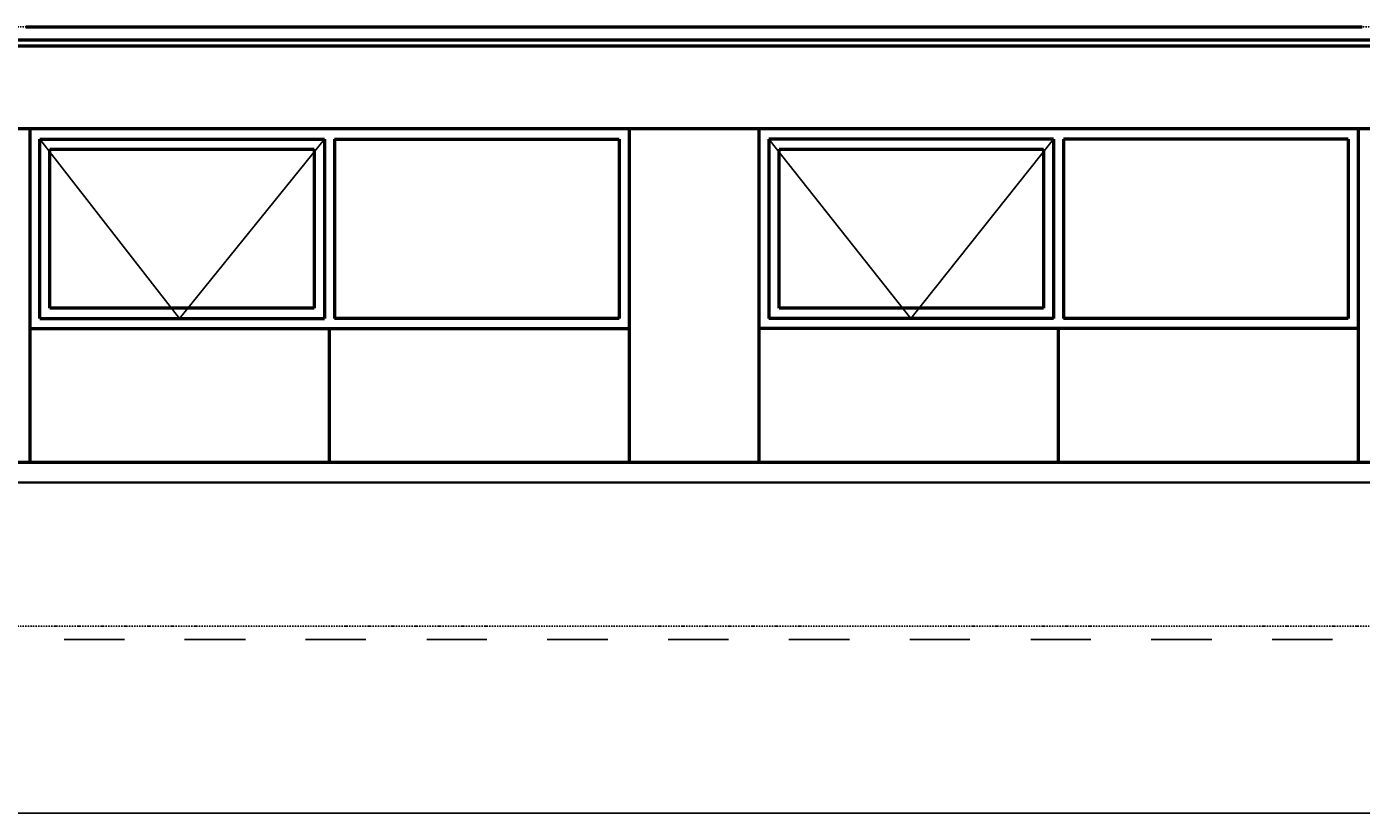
# Model space of a CAD drawing. Header units: millimetres. Extents: x -16263 to 65836, y 12201 to 60971.
# Tile 16 of 66: x 23961 to 30551, y 13168 to 17051. Entities that reach past the tile are written whole.
import ezdxf

# ---------------------------------------------------------------- set-up
doc = ezdxf.new("R2010")
doc.units = ezdxf.units.MM
doc.linetypes.add('DASHDOT', pattern=[25.4, 12.7, -6.35, 0, -6.35])
for name, color, linetype in [('AL$4A---_STEMPEL', 7, 'Continuous'), ('maat', 1, 'Continuous'), ('stramien', 1, 'DASHDOT'), ('vanarris', 253, 'Continuous')]:
    doc.layers.add(name, color=color, linetype=linetype)
doc.styles.get("Standard").update_dxf_attribs({"font": 'arial.ttf'})
doc.dimstyles.new('Annotative', dxfattribs={"dimscale": 0, "dimtxt": 2.5, "dimasz": 2.5, "dimexe": 1.25, "dimexo": 0.625, "dimtad": 1, "dimtxsty": 'Standard', "dimcen": 2.5, "dimadec": 0, "dimazin": 0, "dimtfac": 1, "dimtmove": 0, "dimatfit": 3, "dimfxl": 1, "dimarcsym": 0})

# ---------------------------------------------------------------- blocks, each defined once
blk = doc.blocks.new('vanarris noord')
at = {"layer": 'vanarris', "lineweight": 50}
for p, q in [((7500, -2805), (14100, -2805)), ((7200, -2870), (14400, -2870)), ((7200, -2900), (14400, -2900)), ((43500, -3310), (-25500, -3310)), ((7520, -3310), (7520, -4955)), ((7570, -4245), (7570, -3360)), ((7570, -3360), (8975, -3360)), ((8975, -3360), (8975, -4245)), ((9025, -3360), (10430, -3360)), ((9025, -3360), (9025, -4245)), ((10430, -3360), (10430, -4245)), ((10480, -3310), (10480, -4955)), ((11120, -3310), (11120, -4955)), ((12575, -3360), (11170, -3360)), ((11170, -3360), (11170, -4245)), ((12575, -3360), (12575, -4245)), ((14030, -3360), (12625, -3360)), ((12625, -3360), (12625, -4245)), ((14030, -3360), (14030, -4245)), ((14080, -3310), (14080, -4955)), ((7620, -4195), (7620, -3410)), ((7620, -3410), (8925, -3410)), ((8925, -3410), (8925, -4195)), ((11220, -4195), (11220, -3410)), ((11220, -3410), (12525, -3410)), ((12525, -3410), (12525, -4195)), ((8925, -4195), (7620, -4195)), ((12525, -4195), (11220, -4195)), ((7570, -4245), (8975, -4245)), ((10430, -4245), (9025, -4245)), ((12575, -4245), (11170, -4245)), ((14030, -4245), (12625, -4245)), ((7520, -4295), (10480, -4295)), ((9000, -4955), (9000, -4295)), ((14080, -4295), (11120, -4295)), ((12600, -4955), (12600, -4295)), ((-25500, -4955), (14400, -4955))]:
    blk.add_line(p, q, dxfattribs=at)
at = {"layer": 'vanarris', "lineweight": 25}
for p, q in [((8260, -4245), (7570, -3360)), ((8975, -3360), (8260, -4245)), ((11870, -4245), (11170, -3360)), ((12575, -3360), (11870, -4245)), ((7690, -5830), (7987.5, -5830)), ((8285, -5830), (8585, -5830)), ((8882.5, -5830), (9180, -5830)), ((9480, -5830), (9777.5, -5830)), ((10075, -5830), (10375, -5830)), ((10672.5, -5830), (10970, -5830)), ((11267.5, -5830), (11567.5, -5830)), ((11865, -5830), (12162.5, -5830)), ((12462.5, -5830), (12760, -5830)), ((13057.5, -5830), (13357.5, -5830)), ((13655, -5830), (13952.5, -5830))]:
    blk.add_line(p, q, dxfattribs=at)
at = {"layer": 'vanarris', "lineweight": 35}
blk.add_line((36100, -5055), (-30491.1, -5055), dxfattribs=at)
blk = doc.blocks.new('*D279')
at = {"layer": 'Defpoints', "color": 0, "transparency": 16777216}
for p in [(23658.9, 14091.2), (30858.9, 14091.2), (30858.9, 13168.9)]:
    blk.add_point(p, dxfattribs=at)
at = {"layer": 'maat', "color": 0, "lineweight": -2, "transparency": 16777216}
for p, q in [((23658.9, 14090.6), (23658.9, 13167.7)), ((30858.9, 14090.6), (30858.9, 13167.7)), ((23661.4, 13168.9), (30856.4, 13168.9))]:
    blk.add_line(p, q, dxfattribs=at)
at = {"layer": 'maat', "color": 0, "transparency": 16777216}
for points in [[(23661.4, 13169.4), (23661.4, 13168.5), (23658.9, 13168.9)], [(30856.4, 13169.4), (30856.4, 13168.5), (30858.9, 13168.9)]]:
    blk.add_solid(points, dxfattribs=at)
at = {"layer": 'maat', "color": 0, "transparency": 16777216, "insert": (27258.9, 13170.8), "char_height": 2.5, "attachment_point": 5}
blk.add_mtext('7200', dxfattribs=at)

msp = doc.modelspace()

# ---------------------------------------------------------------- linework, layer by layer
at = {"layer": 'stramien', "color": 1, "ltscale": 0.5}
for points in [[(-16263.493, 17051.188), (63899.959, 17051.188)], [(-16263.493, 14091.188), (63899.959, 14091.188)]]:
    msp.add_lwpolyline(points, dxfattribs=at)

# ---------------------------------------------------------------- block references
at = {"layer": 'AL$4A---_STEMPEL'}
msp.add_blockref('vanarris noord', (16456.374, 19856.188), dxfattribs=at)

# ---------------------------------------------------------------- dimensions: what is measured, and where the dimension line sits
at = {"layer": 'maat'}
dim = msp.add_linear_dim(base=(30858.874, 13168.937), p1=(23658.874, 14091.188), p2=(30858.874, 14091.188), dimstyle='Annotative', dxfattribs=at)
dim.commit()
dim.dimension.update_dxf_attribs({"geometry": '*D279', "text_midpoint": (27258.874, 13170.839)})

doc.saveas('drawing.dxf')
